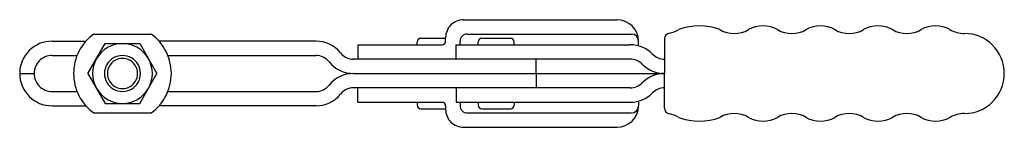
# Model space of a CAD drawing. Extents: x 174 to 448, y 409 to 439.
import ezdxf

# ---------------------------------------------------------------- set-up
doc = ezdxf.new("R2010")
doc.units = 0
doc.layers.get('0').update_dxf_attribs({"linetype": 'CONTINUOUS'})

# ---------------------------------------------------------------- blocks, each defined once
blk = doc.blocks.new('H3501BP_SP')
for p, q in [((-7.997499, 11), (7.997501, 10.999999)), ((-9.6, 0), (-4.799999, 8.313844)), ((-4.799999, 8.313844), (4.800001, 8.313844)), ((4.800001, 8.313844), (9.6, 0)), ((-9.6, 0), (-4.8, -8.313844)), ((4.8, -8.313844), (9.6, -0.000001)), ((-4.8, -8.313844), (4.8, -8.313844)), ((-7.997499, -11), (7.9975, -11))]:
    blk.add_line(p, q)
for radius, start, end in [(13.6, 126.018852, 180.000037), (13.6, 359.999996, 53.981143), (8.313844, 359.999993, 180.000017), (5, 0, 180.000017), (4.2, 0, 180.000017), (13.6, 179.99996, 233.981148), (8.313844, 179.99998, 0), (5, 179.99998, 0), (4.2, 179.99998, 0), (13.6, 306.018854, 0)]:
    blk.add_arc((0, 0), radius, start, end)

msp = doc.modelspace()

# ---------------------------------------------------------------- linework, layer by layer
for p, q in [((297.091511, 438.636541), (339.758916, 438.636538)), ((285.161953, 433.436541), (292.091511, 433.436541)), ((292.091511, 432.636541), (292.091511, 433.636541)), ((298.091511, 434.636541), (343.758916, 434.636538)), ((302.161953, 433.43654), (310.161953, 433.43654)), ((353.011823, 433.316545), (353.011822, 423.636546)), ((182.56195, 432.636547), (191.966253, 432.636546)), ((256.021638, 432.636543), (212.358409, 432.636545)), ((267.617775, 431.636542), (267.617775, 427.636542)), ((267.617775, 431.636542), (291.09151, 431.636541)), ((284.161953, 431.636541), (284.161953, 432.436541)), ((295.061953, 427.636541), (295.061953, 431.636541)), ((295.061953, 431.636541), (343.461952, 431.636538)), ((296.09151, 431.636541), (296.091511, 432.636541)), ((301.161953, 431.63654), (301.161953, 432.43654)), ((311.161953, 431.63654), (311.161953, 432.43654)), ((345.758916, 431.636538), (345.758916, 432.636538)), ((182.56195, 428.636547), (189.514801, 428.636546)), ((214.80986, 428.636545), (256.021638, 428.63655)), ((343.461953, 427.636538), (266.461953, 427.636542)), ((317.261953, 423.636539), (317.261953, 427.636539)), ((173.561949, 423.636547), (177.561949, 423.636547)), ((266.461954, 423.636546), (353.011822, 423.636546)), ((317.261953, 423.636546), (317.261953, 419.636546)), ((353.011823, 413.956547), (353.011822, 423.636546)), ((343.461953, 419.636546), (266.461953, 419.636546)), ((267.617775, 415.636546), (267.617775, 419.636546)), ((295.061953, 419.636546), (295.061953, 415.636546)), ((182.561949, 418.636546), (189.514801, 418.636546)), ((214.80986, 418.636546), (256.021637, 418.636539)), ((182.561949, 414.636546), (191.966253, 414.636546)), ((256.021637, 414.636546), (212.358408, 414.636546)), ((267.617775, 415.636546), (291.09151, 415.636546)), ((284.161953, 415.636546), (284.161953, 414.836546)), ((285.161953, 413.836546), (292.09151, 413.836546)), ((292.09151, 414.636546), (292.09151, 413.636546)), ((295.061953, 415.636546), (343.461951, 415.636546)), ((296.09151, 415.636546), (296.09151, 414.636546)), ((301.161953, 415.636546), (301.161953, 414.836546)), ((302.161953, 413.836546), (310.161953, 413.836546)), ((311.161953, 415.636546), (311.161953, 414.836546)), ((345.758915, 415.636546), (345.758915, 414.636546)), ((298.09151, 412.636546), (343.758915, 412.636546)), ((297.09151, 408.636546), (339.758915, 408.636546))]:
    msp.add_line(p, q)
for centre, radius, start, end in [((297.091511, 433.636541), 5, 89.999997, 180), ((339.758916, 432.636538), 6, 0, 89.999997), ((353.011825, 442.782272), 7.999999, 279.594052, 299.999996), ((362.711819, 421.233173), 15.692691, 68.701513, 111.298459), ((372.411825, 442.782268), 8, 239.999983, 299.999996), ((380.411821, 428.92586), 8, 59.999983, 119.999976), ((388.411825, 442.782264), 8, 239.999983, 299.999996), ((396.411821, 428.925856), 8.000003, 59.999998, 119.999976), ((404.411825, 442.782265), 8, 239.999987, 299.999996), ((412.411821, 428.925856), 8, 59.999983, 119.999976), ((420.411825, 442.782261), 8, 239.999987, 299.999996), ((428.411821, 428.925852), 8, 59.999983, 119.999976), ((436.411825, 442.782257), 8, 239.999987, 269.999996), ((285.161953, 432.436541), 1, 89.999997, 180), ((298.091511, 432.636541), 2, 89.999997, 180), ((302.161953, 432.43654), 1, 89.999997, 180), ((310.161953, 432.43654), 1, 0, 89.999997), ((343.758916, 432.636538), 2, 0, 89.999997), ((354.611823, 433.316545), 1.6, 99.594047, 180), ((436.411824, 423.636536), 11.145721, 270.000001, 90), ((182.561949, 423.636547), 9, 89.999994, 180.000017), ((256.021637, 423.936543), 8.7, 38.819227, 89.999993), ((291.091511, 432.636541), 1, 269.999943, 359.999997), ((343.461953, 422.936538), 8.7, 44.546874, 90.000007), ((182.561949, 423.636547), 5, 89.999989, 180.000017), ((256.021637, 423.936543), 4.700007, 38.81922, 89.999997), ((266.461953, 432.336542), 4.7, 218.819227, 269.999997), ((343.461953, 422.936538), 4.7, 44.546874, 89.999997), ((353.011822, 432.336537), 4.7, 224.54687, 270), ((266.461953, 432.336542), 8.7, 218.819229, 270.000007), ((353.011822, 432.336537), 8.7, 224.54687, 270), ((182.561949, 423.636546), 9, 179.99998, 270), ((182.561949, 423.636546), 5, 179.99998, 270), ((266.461953, 414.936546), 8.7, 89.99999, 141.180776), ((353.011822, 414.936546), 8.7, 90, 135.453127), ((256.021637, 423.336546), 4.700007, 270, 321.180763), ((266.461953, 414.936546), 4.7, 90, 141.180773), ((343.461953, 424.336546), 4.7, 270, 315.453126), ((353.011822, 414.936546), 4.7, 90, 135.453127), ((256.021637, 423.336546), 8.7, 270, 321.180769), ((343.461953, 424.336546), 8.7, 269.99999, 315.453126), ((285.161953, 414.836546), 1, 180, 270.00001), ((291.09151, 414.636546), 1, 0, 90), ((298.09151, 414.636546), 2, 180, 270.00001), ((302.161953, 414.836546), 1, 180, 270.00001), ((310.161953, 414.836546), 1, 270, 0), ((339.758915, 414.636546), 6, 270, 0), ((343.758915, 414.636546), 2, 270, 0), ((354.611823, 413.956547), 1.6, 180, 260.405933), ((297.09151, 413.636546), 5, 180, 270.00001), ((353.011823, 404.490819), 8, 59.999991, 80.405935), ((362.711822, 426.039917), 15.692691, 248.701532, 291.298476), ((372.411823, 404.49082), 8, 59.999991, 120.000001), ((380.411823, 418.34723), 8, 240.000025, 300.000001), ((388.411823, 404.490824), 8, 59.999991, 120.000001), ((396.411823, 418.34723), 8.000003, 240.00001, 299.999987), ((404.411823, 404.49082), 8, 59.999991, 120.000001), ((412.411823, 418.347227), 8, 240.00001, 299.999997), ((420.411823, 404.49082), 8, 59.999991, 120.000001), ((428.411823, 418.347227), 8, 240.00001, 300.000001), ((436.411823, 404.49082), 8, 89.99999, 119.999997)]:
    msp.add_arc(centre, radius, start, end)

# ---------------------------------------------------------------- block references
msp.add_blockref('H3501BP_SP', (202.16233, 423.636546))

doc.saveas('drawing.dxf')
